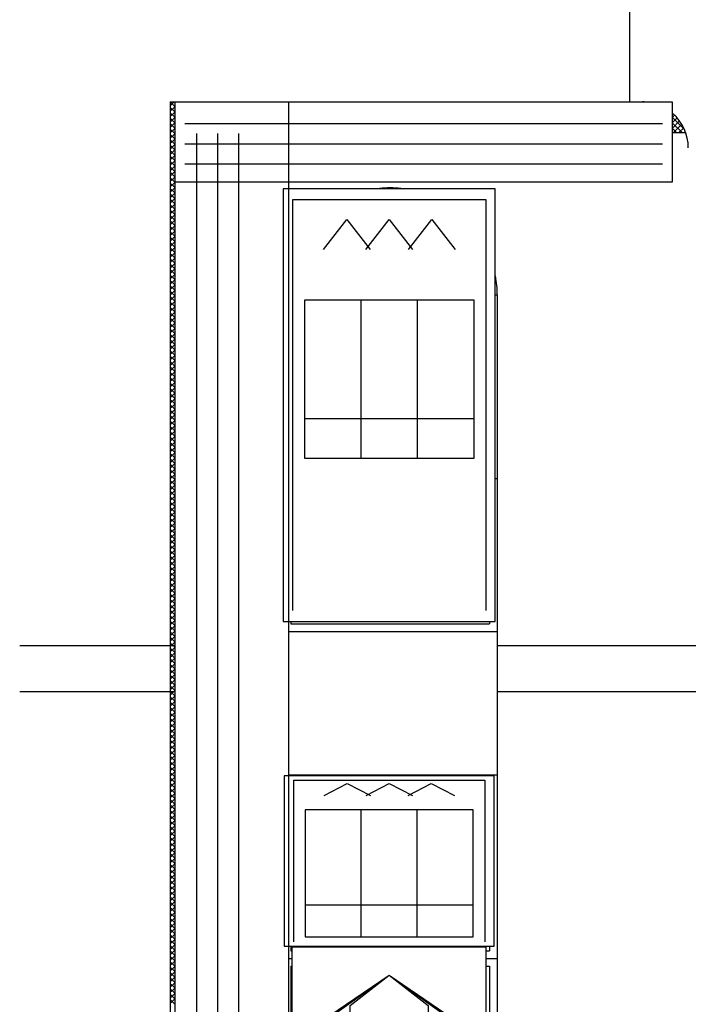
# Model space of a CAD drawing. Header units: inches. Extents: x 330 to 519, y 1494 to 1608.
# Tile 3 of 7: x 372 to 406, y 1533 to 1583. Entities that reach past the tile are written whole.
import ezdxf

# ---------------------------------------------------------------- set-up
doc = ezdxf.new("R2010")
doc.units = ezdxf.units.IN
doc.header["$MEASUREMENT"] = 0
for name, color, linetype, lineweight in [('01_EXISTING_RETAINED', 7, 'Continuous', 25), ('02_NEW_FACADE', 7, 'Continuous', 25), ('03_NEW_WINDOWS', 7, 'Continuous', 25)]:
    doc.layers.add(name, color=color, linetype=linetype, lineweight=lineweight)

# ---------------------------------------------------------------- blocks, each defined once
blk = doc.blocks.new('A_WINDOW_05')
at = {"layer": '03_NEW_WINDOWS'}
for points in [[(5.29, -10.8), (5.29, 10.8), (-5.29, 10.8), (-5.29, -10.8)], [(4.232, -2.65), (4.232, 5.244), (-4.232, 5.244), (-4.232, -2.65)]]:
    blk.add_lwpolyline(points, close=True, dxfattribs=at)
for points in [[(-4.814, -10.26), (-4.814, 10.26), (4.814, 10.26), (4.814, -10.26)], [(-3.28, 7.76), (-2.116, 9.272), (-0.952, 7.76)], [(-1.164, 7.76), (0, 9.272), (1.164, 7.76)], [(0.952, 7.76), (2.116, 9.272), (3.28, 7.76)], [(-1.411, -2.65), (-1.411, 5.244)], [(1.411, -2.65), (1.411, 5.244)], [(-4.232, -0.676), (4.232, -0.676)]]:
    blk.add_lwpolyline(points, dxfattribs=at)
blk = doc.blocks.new('A_WINDOW_06')
at = {"layer": '03_NEW_WINDOWS'}
for points in [[(5.24, -4.25), (5.24, 4.25), (-5.24, 4.25), (-5.24, -4.25)], [(4.192, -3.783), (4.192, 2.55), (-4.192, 2.55), (-4.192, -3.783)]]:
    blk.add_lwpolyline(points, close=True, dxfattribs=at)
for points in [[(-4.768, -4.037), (-4.768, 4.037), (4.768, 4.037), (4.768, -4.037)], [(-3.249, 3.272), (-2.096, 3.867), (-0.943, 3.272)], [(-1.153, 3.272), (0, 3.867), (1.153, 3.272)], [(0.943, 3.272), (2.096, 3.867), (3.249, 3.272)], [(-1.397, -3.783), (-1.397, 2.55)], [(1.397, -3.783), (1.397, 2.55)], [(-4.192, -2.199), (4.192, -2.199)]]:
    blk.add_lwpolyline(points, dxfattribs=at)

msp = doc.modelspace()

# ---------------------------------------------------------------- linework, layer by layer
at = {"layer": '01_EXISTING_RETAINED'}
for p, q in [((402.857, 1593.373), (402.857, 1578.486)), ((379.926, 1578.486), (403.494, 1578.486)), ((379.926, 1578.29), (380.122, 1578.486)), ((379.926, 1578.486), (379.926, 1528.099)), ((380.15, 1578.258), (379.926, 1578.482)), ((379.926, 1578.02), (380.15, 1578.244)), ((380.15, 1577.988), (379.926, 1578.212)), ((380.198, 1578.48), (380.192, 1578.486)), ((380.386, 1578.48), (380.392, 1578.486)), ((380.468, 1578.48), (380.462, 1578.486)), ((380.656, 1578.48), (380.662, 1578.486)), ((380.926, 1578.48), (380.931, 1578.486)), ((381.008, 1578.48), (381.002, 1578.486)), ((381.196, 1578.48), (381.201, 1578.486)), ((381.277, 1578.48), (381.272, 1578.486)), ((381.466, 1578.48), (381.471, 1578.486)), ((381.547, 1578.48), (381.542, 1578.486)), ((381.736, 1578.48), (381.741, 1578.486)), ((381.817, 1578.48), (381.812, 1578.486)), ((382.005, 1578.48), (382.011, 1578.486)), ((382.087, 1578.48), (382.082, 1578.486)), ((382.275, 1578.48), (382.281, 1578.486)), ((382.357, 1578.48), (382.351, 1578.486)), ((382.545, 1578.48), (382.551, 1578.486)), ((382.627, 1578.48), (382.621, 1578.486)), ((382.815, 1578.48), (382.821, 1578.486)), ((382.897, 1578.48), (382.891, 1578.486)), ((383.085, 1578.48), (383.091, 1578.486)), ((383.167, 1578.48), (383.161, 1578.486)), ((383.355, 1578.48), (383.361, 1578.486)), ((383.437, 1578.48), (383.431, 1578.486)), ((383.625, 1578.48), (383.631, 1578.486)), ((383.707, 1578.48), (383.701, 1578.486)), ((383.895, 1578.48), (383.9, 1578.486)), ((383.977, 1578.48), (383.971, 1578.486)), ((384.165, 1578.48), (384.17, 1578.486)), ((384.247, 1578.48), (384.241, 1578.486)), ((384.435, 1578.48), (384.44, 1578.486)), ((384.516, 1578.48), (384.511, 1578.486)), ((384.705, 1578.48), (384.71, 1578.486)), ((384.786, 1578.48), (384.781, 1578.486)), ((384.974, 1578.48), (384.98, 1578.486)), ((385.056, 1578.48), (385.051, 1578.486)), ((385.244, 1578.48), (385.25, 1578.486)), ((385.326, 1578.48), (385.32, 1578.486)), ((385.514, 1578.48), (385.52, 1578.486)), ((385.596, 1578.48), (385.59, 1578.486)), ((385.784, 1578.48), (385.79, 1578.486)), ((385.866, 1578.48), (385.86, 1578.486)), ((386.054, 1578.48), (386.06, 1578.486)), ((386.136, 1578.48), (386.13, 1578.486)), ((386.324, 1578.48), (386.33, 1578.486)), ((386.406, 1578.48), (386.4, 1578.486)), ((386.594, 1578.48), (386.6, 1578.486)), ((386.676, 1578.48), (386.67, 1578.486)), ((386.864, 1578.48), (386.87, 1578.486)), ((386.946, 1578.48), (386.94, 1578.486)), ((387.134, 1578.48), (387.139, 1578.486)), ((387.216, 1578.48), (387.21, 1578.486)), ((387.404, 1578.48), (387.409, 1578.486)), ((387.485, 1578.48), (387.48, 1578.486)), ((387.674, 1578.48), (387.679, 1578.486)), ((387.755, 1578.48), (387.75, 1578.486)), ((387.944, 1578.48), (387.949, 1578.486)), ((388.025, 1578.48), (388.02, 1578.486)), ((388.213, 1578.48), (388.219, 1578.486)), ((388.295, 1578.48), (388.29, 1578.486)), ((388.483, 1578.48), (388.489, 1578.486)), ((388.565, 1578.48), (388.559, 1578.486)), ((388.753, 1578.48), (388.759, 1578.486)), ((388.835, 1578.48), (388.829, 1578.486)), ((389.023, 1578.48), (389.029, 1578.486)), ((389.105, 1578.48), (389.099, 1578.486)), ((389.293, 1578.48), (389.299, 1578.486)), ((389.375, 1578.48), (389.369, 1578.486)), ((389.563, 1578.48), (389.569, 1578.486)), ((389.645, 1578.48), (389.639, 1578.486)), ((389.833, 1578.48), (389.839, 1578.486)), ((389.915, 1578.48), (389.909, 1578.486)), ((390.103, 1578.48), (390.108, 1578.486)), ((390.185, 1578.48), (390.179, 1578.486)), ((390.373, 1578.48), (390.378, 1578.486)), ((390.455, 1578.48), (390.449, 1578.486)), ((390.643, 1578.48), (390.648, 1578.486)), ((390.724, 1578.48), (390.719, 1578.486)), ((390.913, 1578.48), (390.918, 1578.486)), ((390.994, 1578.48), (390.989, 1578.486)), ((391.182, 1578.48), (391.188, 1578.486)), ((391.264, 1578.48), (391.259, 1578.486)), ((391.452, 1578.48), (391.458, 1578.486)), ((391.534, 1578.48), (391.528, 1578.486)), ((391.722, 1578.48), (391.728, 1578.486)), ((391.804, 1578.48), (391.798, 1578.486)), ((391.992, 1578.48), (391.998, 1578.486)), ((392.074, 1578.48), (392.068, 1578.486)), ((392.262, 1578.48), (392.268, 1578.486)), ((392.344, 1578.48), (392.338, 1578.486)), ((392.532, 1578.48), (392.538, 1578.486)), ((392.614, 1578.48), (392.608, 1578.486)), ((392.802, 1578.48), (392.808, 1578.486)), ((392.884, 1578.48), (392.878, 1578.486)), ((393.072, 1578.48), (393.078, 1578.486)), ((393.154, 1578.48), (393.148, 1578.486)), ((393.342, 1578.48), (393.347, 1578.486)), ((393.424, 1578.48), (393.418, 1578.486)), ((393.612, 1578.48), (393.617, 1578.486)), ((393.693, 1578.48), (393.688, 1578.486)), ((393.882, 1578.48), (393.887, 1578.486)), ((393.963, 1578.48), (393.958, 1578.486)), ((394.152, 1578.48), (394.157, 1578.486)), ((394.233, 1578.48), (394.228, 1578.486)), ((394.421, 1578.48), (394.427, 1578.486)), ((394.503, 1578.48), (394.498, 1578.486)), ((394.691, 1578.48), (394.697, 1578.486)), ((394.773, 1578.48), (394.767, 1578.486)), ((394.961, 1578.48), (394.967, 1578.486)), ((395.043, 1578.48), (395.037, 1578.486)), ((395.231, 1578.48), (395.237, 1578.486)), ((395.313, 1578.48), (395.307, 1578.486)), ((395.501, 1578.48), (395.507, 1578.486)), ((395.583, 1578.48), (395.577, 1578.486)), ((395.771, 1578.48), (395.777, 1578.486)), ((395.853, 1578.48), (395.847, 1578.486)), ((396.041, 1578.48), (396.047, 1578.486)), ((396.123, 1578.48), (396.117, 1578.486)), ((396.311, 1578.48), (396.316, 1578.486)), ((396.393, 1578.48), (396.387, 1578.486)), ((396.581, 1578.48), (396.586, 1578.486)), ((396.662, 1578.48), (396.657, 1578.486)), ((396.851, 1578.48), (396.856, 1578.486)), ((396.932, 1578.48), (396.927, 1578.486)), ((397.121, 1578.48), (397.126, 1578.486)), ((397.202, 1578.48), (397.197, 1578.486)), ((397.39, 1578.48), (397.396, 1578.486)), ((397.472, 1578.48), (397.467, 1578.486)), ((397.66, 1578.48), (397.666, 1578.486)), ((397.742, 1578.48), (397.736, 1578.486)), ((397.93, 1578.48), (397.936, 1578.486)), ((398.012, 1578.48), (398.006, 1578.486)), ((398.2, 1578.48), (398.206, 1578.486)), ((398.282, 1578.48), (398.276, 1578.486)), ((398.47, 1578.48), (398.476, 1578.486)), ((398.552, 1578.48), (398.546, 1578.486)), ((398.74, 1578.48), (398.746, 1578.486)), ((398.822, 1578.48), (398.816, 1578.486)), ((399.01, 1578.48), (399.016, 1578.486)), ((399.092, 1578.48), (399.086, 1578.486)), ((399.28, 1578.48), (399.286, 1578.486)), ((399.362, 1578.48), (399.356, 1578.486)), ((399.55, 1578.48), (399.555, 1578.486)), ((399.632, 1578.48), (399.626, 1578.486)), ((399.82, 1578.48), (399.825, 1578.486)), ((399.901, 1578.48), (399.896, 1578.486)), ((400.09, 1578.48), (400.095, 1578.486)), ((400.171, 1578.48), (400.166, 1578.486)), ((400.36, 1578.48), (400.365, 1578.486)), ((400.441, 1578.48), (400.436, 1578.486)), ((400.629, 1578.48), (400.635, 1578.486)), ((400.711, 1578.48), (400.706, 1578.486)), ((400.899, 1578.48), (400.905, 1578.486)), ((400.981, 1578.48), (400.975, 1578.486)), ((401.169, 1578.48), (401.175, 1578.486)), ((401.251, 1578.48), (401.245, 1578.486)), ((401.439, 1578.48), (401.445, 1578.486)), ((401.521, 1578.48), (401.515, 1578.486)), ((401.709, 1578.48), (401.715, 1578.486)), ((401.791, 1578.48), (401.785, 1578.486)), ((401.979, 1578.48), (401.985, 1578.486)), ((402.061, 1578.48), (402.055, 1578.486)), ((402.249, 1578.48), (402.255, 1578.486)), ((402.331, 1578.48), (402.325, 1578.486)), ((402.519, 1578.48), (402.524, 1578.486)), ((402.601, 1578.48), (402.595, 1578.486)), ((402.789, 1578.48), (402.794, 1578.486)), ((402.87, 1578.48), (402.865, 1578.486)), ((403.059, 1578.48), (403.064, 1578.486)), ((403.14, 1578.48), (403.135, 1578.486)), ((403.329, 1578.48), (403.334, 1578.486)), ((403.41, 1578.48), (403.405, 1578.486)), ((403.598, 1578.48), (403.602, 1578.483)), ((379.926, 1577.75), (380.15, 1577.974)), ((380.15, 1577.718), (379.926, 1577.942)), ((379.926, 1577.48), (380.15, 1577.704)), ((380.15, 1577.448), (379.926, 1577.672)), ((405, 1577.722), (405.103, 1577.825)), ((405.597, 1577.103), (405, 1577.7)), ((405, 1577.452), (405.233, 1577.686)), ((379.926, 1577.211), (380.15, 1577.434)), ((380.15, 1577.178), (379.926, 1577.402)), ((379.926, 1576.941), (380.15, 1577.164)), ((405, 1577.182), (405.352, 1577.535)), ((405.471, 1576.959), (405, 1577.43)), ((405.046, 1576.959), (405.459, 1577.372)), ((405.316, 1576.959), (405.554, 1577.197)), ((380.15, 1576.908), (379.926, 1577.132)), ((379.926, 1576.671), (380.15, 1576.894)), ((380.15, 1576.638), (379.926, 1576.862)), ((405.201, 1576.959), (405, 1577.16)), ((405, 1576.959), (405.653, 1576.959)), ((405.586, 1576.959), (405.635, 1577.008)), ((379.926, 1576.401), (380.15, 1576.625)), ((380.15, 1576.369), (379.926, 1576.592)), ((379.926, 1576.131), (380.15, 1576.355)), ((380.15, 1576.099), (379.926, 1576.322)), ((379.926, 1575.861), (380.15, 1576.085)), ((380.15, 1575.829), (379.926, 1576.052)), ((379.926, 1575.591), (380.15, 1575.815)), ((380.15, 1575.559), (379.926, 1575.783)), ((379.926, 1575.321), (380.15, 1575.545)), ((380.15, 1575.289), (379.926, 1575.513)), ((379.926, 1575.051), (380.15, 1575.275)), ((380.15, 1575.019), (379.926, 1575.243)), ((379.926, 1574.781), (380.15, 1575.005)), ((380.15, 1574.749), (379.926, 1574.973)), ((379.926, 1574.511), (380.15, 1574.735)), ((380.15, 1574.479), (379.926, 1574.703)), ((379.926, 1574.242), (380.15, 1574.465)), ((380.15, 1574.209), (379.926, 1574.433)), ((379.926, 1573.972), (380.15, 1574.195)), ((380.15, 1573.939), (379.926, 1574.163)), ((379.926, 1573.702), (380.15, 1573.925)), ((380.15, 1573.669), (379.926, 1573.893)), ((390.906, 1574.191), (390.906, 1574.165)), ((379.926, 1573.432), (380.15, 1573.656)), ((380.15, 1573.399), (379.926, 1573.623)), ((379.926, 1573.162), (380.15, 1573.386)), ((380.15, 1573.13), (379.926, 1573.353)), ((379.926, 1572.892), (380.15, 1573.116)), ((380.15, 1572.86), (379.926, 1573.083)), ((379.926, 1572.622), (380.15, 1572.846)), ((380.15, 1572.59), (379.926, 1572.813)), ((379.926, 1572.352), (380.15, 1572.576)), ((380.15, 1572.32), (379.926, 1572.544)), ((379.926, 1572.082), (380.15, 1572.306)), ((380.15, 1572.05), (379.926, 1572.274)), ((379.926, 1571.812), (380.15, 1572.036)), ((380.15, 1571.78), (379.926, 1572.004)), ((379.926, 1571.542), (380.15, 1571.766)), ((380.15, 1571.51), (379.926, 1571.734)), ((379.926, 1571.272), (380.15, 1571.496)), ((380.15, 1571.24), (379.926, 1571.464)), ((379.926, 1571.003), (380.15, 1571.226)), ((380.15, 1570.97), (379.926, 1571.194)), ((379.926, 1570.733), (380.15, 1570.956)), ((380.15, 1570.7), (379.926, 1570.924)), ((379.926, 1570.463), (380.15, 1570.686)), ((380.15, 1570.43), (379.926, 1570.654)), ((379.926, 1570.193), (380.15, 1570.417)), ((380.15, 1570.161), (379.926, 1570.384)), ((379.926, 1569.923), (380.15, 1570.147)), ((380.15, 1569.891), (379.926, 1570.114)), ((379.926, 1569.653), (380.15, 1569.877)), ((380.15, 1569.621), (379.926, 1569.844)), ((379.926, 1569.383), (380.15, 1569.607)), ((380.15, 1569.351), (379.926, 1569.575)), ((379.926, 1569.113), (380.15, 1569.337)), ((380.15, 1569.081), (379.926, 1569.305)), ((379.926, 1568.843), (380.15, 1569.067)), ((380.15, 1568.811), (379.926, 1569.035)), ((396.165, 1568.847), (396.25, 1568.847)), ((396.25, 1568.847), (396.25, 1528.099)), ((379.926, 1568.573), (380.15, 1568.797)), ((380.15, 1568.541), (379.926, 1568.765)), ((379.926, 1568.303), (380.15, 1568.527)), ((380.15, 1568.271), (379.926, 1568.495)), ((379.926, 1568.034), (380.15, 1568.257)), ((380.15, 1568.001), (379.926, 1568.225)), ((379.926, 1567.764), (380.15, 1567.987)), ((380.15, 1567.731), (379.926, 1567.955)), ((379.926, 1567.494), (380.15, 1567.717)), ((380.15, 1567.461), (379.926, 1567.685)), ((379.926, 1567.224), (380.15, 1567.448)), ((380.15, 1567.191), (379.926, 1567.415)), ((379.926, 1566.954), (380.15, 1567.178)), ((380.15, 1566.922), (379.926, 1567.145)), ((379.926, 1566.684), (380.15, 1566.908)), ((380.15, 1566.652), (379.926, 1566.875)), ((379.926, 1566.414), (380.15, 1566.638)), ((380.15, 1566.382), (379.926, 1566.605)), ((379.926, 1566.144), (380.15, 1566.368)), ((380.15, 1566.112), (379.926, 1566.336)), ((379.926, 1565.874), (380.15, 1566.098)), ((380.15, 1565.842), (379.926, 1566.066)), ((379.926, 1565.604), (380.15, 1565.828)), ((380.15, 1565.572), (379.926, 1565.796)), ((379.926, 1565.334), (380.15, 1565.558)), ((380.15, 1565.302), (379.926, 1565.526)), ((379.926, 1565.064), (380.15, 1565.288)), ((380.15, 1565.032), (379.926, 1565.256)), ((379.926, 1564.795), (380.15, 1565.018)), ((380.15, 1564.762), (379.926, 1564.986)), ((379.926, 1564.525), (380.15, 1564.748)), ((380.15, 1564.492), (379.926, 1564.716)), ((379.926, 1564.255), (380.15, 1564.478)), ((380.15, 1564.222), (379.926, 1564.446)), ((379.926, 1563.985), (380.15, 1564.209)), ((380.15, 1563.953), (379.926, 1564.176)), ((379.926, 1563.715), (380.15, 1563.939)), ((380.15, 1563.683), (379.926, 1563.906)), ((379.926, 1563.445), (380.15, 1563.669)), ((380.15, 1563.413), (379.926, 1563.636)), ((379.926, 1563.175), (380.15, 1563.399)), ((380.15, 1563.143), (379.926, 1563.367)), ((379.926, 1562.905), (380.15, 1563.129)), ((380.15, 1562.873), (379.926, 1563.097)), ((379.926, 1562.635), (380.15, 1562.859)), ((380.15, 1562.603), (379.926, 1562.827)), ((379.926, 1562.365), (380.15, 1562.589)), ((380.15, 1562.333), (379.926, 1562.557)), ((379.926, 1562.095), (380.15, 1562.319)), ((380.15, 1562.063), (379.926, 1562.287)), ((379.926, 1561.826), (380.15, 1562.049)), ((380.15, 1561.793), (379.926, 1562.017)), ((379.926, 1561.556), (380.15, 1561.779)), ((380.15, 1561.523), (379.926, 1561.747)), ((379.926, 1561.286), (380.15, 1561.509)), ((380.15, 1561.253), (379.926, 1561.477)), ((379.926, 1561.016), (380.15, 1561.24)), ((380.15, 1560.983), (379.926, 1561.207)), ((379.926, 1560.746), (380.15, 1560.97)), ((380.15, 1560.714), (379.926, 1560.937)), ((379.926, 1560.476), (380.15, 1560.7)), ((380.15, 1560.444), (379.926, 1560.667)), ((379.926, 1560.206), (380.15, 1560.43)), ((380.15, 1560.174), (379.926, 1560.397)), ((379.926, 1559.936), (380.15, 1560.16)), ((380.15, 1559.904), (379.926, 1560.128)), ((379.926, 1559.666), (380.15, 1559.89)), ((380.15, 1559.634), (379.926, 1559.858)), ((379.926, 1559.396), (380.15, 1559.62)), ((380.15, 1559.364), (379.926, 1559.588)), ((396.165, 1559.686), (396.25, 1559.686)), ((379.926, 1559.126), (380.15, 1559.35)), ((380.15, 1559.094), (379.926, 1559.318)), ((379.926, 1558.856), (380.15, 1559.08)), ((380.15, 1558.824), (379.926, 1559.048)), ((379.926, 1558.587), (380.15, 1558.81)), ((380.15, 1558.554), (379.926, 1558.778)), ((379.926, 1558.317), (380.15, 1558.54)), ((380.15, 1558.284), (379.926, 1558.508)), ((379.926, 1558.047), (380.15, 1558.27)), ((380.15, 1558.014), (379.926, 1558.238)), ((379.926, 1557.777), (380.15, 1558.001)), ((380.15, 1557.745), (379.926, 1557.968)), ((379.926, 1557.507), (380.15, 1557.731)), ((380.15, 1557.475), (379.926, 1557.698)), ((379.926, 1557.237), (380.15, 1557.461)), ((380.15, 1557.205), (379.926, 1557.428)), ((379.926, 1556.967), (380.15, 1557.191)), ((380.15, 1556.935), (379.926, 1557.159)), ((379.926, 1556.697), (380.15, 1556.921)), ((380.15, 1556.665), (379.926, 1556.889)), ((379.926, 1556.427), (380.15, 1556.651)), ((380.15, 1556.395), (379.926, 1556.619)), ((379.926, 1556.157), (380.15, 1556.381)), ((380.15, 1556.125), (379.926, 1556.349)), ((379.926, 1555.887), (380.15, 1556.111)), ((380.15, 1555.855), (379.926, 1556.079)), ((379.926, 1555.618), (380.15, 1555.841)), ((380.15, 1555.585), (379.926, 1555.809)), ((379.926, 1555.348), (380.15, 1555.571)), ((380.15, 1555.315), (379.926, 1555.539)), ((379.926, 1555.078), (380.15, 1555.301)), ((380.15, 1555.045), (379.926, 1555.269)), ((379.926, 1554.808), (380.15, 1555.032)), ((380.15, 1554.775), (379.926, 1554.999)), ((379.926, 1554.538), (380.15, 1554.762)), ((380.15, 1554.506), (379.926, 1554.729)), ((379.926, 1554.268), (380.15, 1554.492)), ((380.15, 1554.236), (379.926, 1554.459)), ((379.926, 1553.998), (380.15, 1554.222)), ((380.15, 1553.966), (379.926, 1554.189)), ((379.926, 1553.728), (380.15, 1553.952)), ((380.15, 1553.696), (379.926, 1553.92)), ((379.926, 1553.458), (380.15, 1553.682)), ((380.15, 1553.426), (379.926, 1553.65)), ((379.926, 1553.188), (380.15, 1553.412)), ((380.15, 1553.156), (379.926, 1553.38)), ((379.926, 1552.918), (380.15, 1553.142)), ((380.15, 1552.886), (379.926, 1553.11)), ((379.926, 1552.648), (380.15, 1552.872)), ((380.15, 1552.616), (379.926, 1552.84)), ((379.926, 1552.379), (380.15, 1552.602)), ((380.15, 1552.346), (379.926, 1552.57)), ((379.926, 1552.109), (380.15, 1552.332)), ((380.15, 1552.076), (379.926, 1552.3)), ((385.944, 1552.535), (385.944, 1552.434)), ((385.944, 1552.434), (395.869, 1552.434)), ((395.869, 1552.535), (395.869, 1552.434)), ((379.926, 1551.839), (380.15, 1552.062)), ((380.15, 1551.806), (379.926, 1552.03)), ((379.926, 1551.569), (380.15, 1551.793)), ((380.15, 1551.537), (379.926, 1551.76)), ((385.85, 1552.052), (396.25, 1552.052)), ((372.414, 1551.346), (380.15, 1551.346)), ((379.926, 1551.299), (380.15, 1551.523)), ((380.071, 1551.346), (379.926, 1551.49)), ((379.926, 1551.029), (380.15, 1551.253)), ((380.15, 1550.997), (379.926, 1551.22)), ((380.15, 1551.267), (380.071, 1551.346)), ((396.25, 1551.346), (411.892, 1551.346)), ((379.926, 1550.759), (380.15, 1550.983)), ((380.15, 1550.727), (379.926, 1550.951)), ((379.926, 1550.489), (380.15, 1550.713)), ((380.15, 1550.457), (379.926, 1550.681)), ((379.926, 1550.219), (380.15, 1550.443)), ((380.15, 1550.187), (379.926, 1550.411)), ((379.926, 1549.949), (380.15, 1550.173)), ((380.15, 1549.917), (379.926, 1550.141)), ((379.926, 1549.679), (380.15, 1549.903)), ((380.15, 1549.647), (379.926, 1549.871)), ((379.926, 1549.41), (380.15, 1549.633)), ((380.15, 1549.377), (379.926, 1549.601)), ((379.926, 1549.14), (380.15, 1549.363)), ((380.15, 1549.107), (379.926, 1549.331)), ((372.412, 1549.056), (380.15, 1549.056)), ((379.926, 1548.87), (380.112, 1549.056)), ((379.926, 1548.6), (380.15, 1548.824)), ((380.15, 1548.567), (379.926, 1548.791)), ((380.15, 1548.837), (379.932, 1549.056)), ((380.112, 1549.056), (380.15, 1549.093)), ((396.25, 1549.056), (411.892, 1549.056)), ((379.926, 1548.33), (380.15, 1548.554)), ((380.15, 1548.298), (379.926, 1548.521)), ((379.926, 1548.06), (380.15, 1548.284)), ((380.15, 1548.028), (379.926, 1548.251)), ((379.926, 1547.79), (380.15, 1548.014)), ((380.15, 1547.758), (379.926, 1547.981)), ((379.926, 1547.52), (380.15, 1547.744)), ((380.15, 1547.488), (379.926, 1547.712)), ((379.926, 1547.25), (380.15, 1547.474)), ((380.15, 1547.218), (379.926, 1547.442)), ((379.926, 1546.98), (380.15, 1547.204)), ((380.15, 1546.948), (379.926, 1547.172)), ((379.926, 1546.71), (380.15, 1546.934)), ((380.15, 1546.678), (379.926, 1546.902)), ((379.926, 1546.44), (380.15, 1546.664)), ((380.15, 1546.408), (379.926, 1546.632)), ((379.926, 1546.171), (380.15, 1546.394)), ((380.15, 1546.138), (379.926, 1546.362)), ((379.926, 1545.901), (380.15, 1546.124)), ((380.15, 1545.868), (379.926, 1546.092)), ((379.926, 1545.631), (380.15, 1545.855)), ((380.15, 1545.598), (379.926, 1545.822)), ((379.926, 1545.361), (380.15, 1545.585)), ((380.15, 1545.329), (379.926, 1545.552)), ((379.926, 1545.091), (380.15, 1545.315)), ((380.15, 1545.059), (379.926, 1545.282)), ((379.926, 1544.821), (380.15, 1545.045)), ((380.15, 1544.789), (379.926, 1545.012)), ((379.926, 1544.551), (380.15, 1544.775)), ((380.15, 1544.519), (379.926, 1544.743)), ((385.85, 1544.895), (396.25, 1544.895)), ((390.906, 1544.895), (390.906, 1544.865)), ((379.926, 1544.281), (380.15, 1544.505)), ((380.15, 1544.249), (379.926, 1544.473)), ((379.926, 1544.011), (380.15, 1544.235)), ((380.15, 1543.979), (379.926, 1544.203)), ((379.926, 1543.741), (380.15, 1543.965)), ((380.15, 1543.709), (379.926, 1543.933)), ((379.926, 1543.471), (380.15, 1543.695)), ((380.15, 1543.439), (379.926, 1543.663)), ((379.926, 1543.202), (380.15, 1543.425)), ((380.15, 1543.169), (379.926, 1543.393)), ((379.926, 1542.932), (380.15, 1543.155)), ((380.15, 1542.899), (379.926, 1543.123)), ((379.926, 1542.662), (380.15, 1542.885)), ((380.15, 1542.629), (379.926, 1542.853)), ((379.926, 1542.392), (380.15, 1542.616)), ((380.15, 1542.359), (379.926, 1542.583)), ((379.926, 1542.122), (380.15, 1542.346)), ((380.15, 1542.09), (379.926, 1542.313)), ((379.926, 1541.852), (380.15, 1542.076)), ((380.15, 1541.82), (379.926, 1542.043)), ((379.926, 1541.582), (380.15, 1541.806)), ((380.15, 1541.55), (379.926, 1541.773)), ((379.926, 1541.312), (380.15, 1541.536)), ((380.15, 1541.28), (379.926, 1541.504)), ((379.926, 1541.042), (380.15, 1541.266)), ((380.15, 1541.01), (379.926, 1541.234)), ((379.926, 1540.772), (380.15, 1540.996)), ((380.15, 1540.74), (379.926, 1540.964)), ((379.926, 1540.502), (380.15, 1540.726)), ((380.15, 1540.47), (379.926, 1540.694)), ((379.926, 1540.233), (380.15, 1540.456)), ((380.15, 1540.2), (379.926, 1540.424)), ((379.926, 1539.963), (380.15, 1540.186)), ((380.15, 1539.93), (379.926, 1540.154)), ((379.926, 1539.693), (380.15, 1539.916)), ((380.15, 1539.66), (379.926, 1539.884)), ((379.926, 1539.423), (380.15, 1539.647)), ((380.15, 1539.39), (379.926, 1539.614)), ((379.926, 1539.153), (380.15, 1539.377)), ((380.15, 1539.121), (379.926, 1539.344)), ((379.926, 1538.883), (380.15, 1539.107)), ((380.15, 1538.851), (379.926, 1539.074)), ((379.926, 1538.613), (380.15, 1538.837)), ((380.15, 1538.581), (379.926, 1538.804)), ((379.926, 1538.343), (380.15, 1538.567)), ((380.15, 1538.311), (379.926, 1538.535)), ((379.926, 1538.073), (380.15, 1538.297)), ((380.15, 1538.041), (379.926, 1538.265)), ((379.926, 1537.803), (380.15, 1538.027)), ((380.15, 1537.771), (379.926, 1537.995)), ((379.926, 1537.533), (380.15, 1537.757)), ((380.15, 1537.501), (379.926, 1537.725)), ((379.926, 1537.263), (380.15, 1537.487)), ((380.15, 1537.231), (379.926, 1537.455)), ((379.926, 1536.994), (380.15, 1537.217)), ((380.15, 1536.961), (379.926, 1537.185)), ((379.926, 1536.724), (380.15, 1536.947)), ((380.15, 1536.691), (379.926, 1536.915)), ((379.926, 1536.454), (380.15, 1536.677)), ((380.15, 1536.421), (379.926, 1536.645)), ((379.926, 1536.184), (380.15, 1536.408)), ((380.15, 1536.151), (379.926, 1536.375)), ((379.926, 1535.914), (380.15, 1536.138)), ((380.15, 1535.882), (379.926, 1536.105)), ((385.944, 1536.335), (385.944, 1536.115)), ((385.944, 1536.115), (386, 1536.115)), ((388.234, 1536.335), (388.234, 1536.3)), ((390.525, 1536.335), (390.525, 1536.3)), ((390.906, 1536.335), (390.906, 1536.3)), ((391.288, 1536.335), (391.288, 1536.3)), ((393.578, 1536.335), (393.578, 1536.3)), ((395.7, 1536.115), (395.869, 1536.115)), ((395.869, 1536.335), (395.869, 1536.115)), ((379.926, 1535.644), (380.15, 1535.868)), ((380.15, 1535.612), (379.926, 1535.835)), ((379.926, 1535.374), (380.15, 1535.598)), ((380.15, 1535.342), (379.926, 1535.565)), ((385.85, 1535.734), (386, 1535.734)), ((395.7, 1535.734), (396.25, 1535.734)), ((379.926, 1535.104), (380.15, 1535.328)), ((380.15, 1535.072), (379.926, 1535.296)), ((379.926, 1534.834), (380.15, 1535.058)), ((380.15, 1534.802), (379.926, 1535.026)), ((385.944, 1535.352), (385.944, 1528.099)), ((385.944, 1535.352), (385.944, 1528.481)), ((385.944, 1535.352), (386, 1535.352)), ((395.7, 1535.352), (395.869, 1535.352)), ((395.869, 1535.352), (395.869, 1528.099)), ((395.869, 1535.352), (395.869, 1528.481)), ((379.926, 1534.564), (380.15, 1534.788)), ((380.15, 1534.532), (379.926, 1534.756)), ((379.926, 1534.294), (380.15, 1534.518)), ((380.15, 1534.262), (379.926, 1534.486)), ((379.926, 1534.025), (380.15, 1534.248)), ((380.15, 1533.992), (379.926, 1534.216)), ((379.926, 1533.755), (380.15, 1533.978)), ((380.15, 1533.722), (379.926, 1533.946)), ((379.926, 1533.485), (380.15, 1533.708)), ((380.15, 1533.452), (379.926, 1533.676))]:
    msp.add_line(p, q, dxfattribs=at)
for centre, radius, start, end in [((403.494, 1576.195), 2.29, 85.965, 90), ((403.494, 1576.195), 2.29, 0, 48.889), ((390.906, 1568.847), 5.344, 84.3146, 95.6854), ((390.906, 1568.847), 5.344, 0, 10.2483)]:
    msp.add_arc(centre, radius, start, end, dxfattribs=at)
at = {"layer": '02_NEW_FACADE'}
for points in [[(385.85, 1528.12), (385.85, 1578.48), (380.15, 1578.48), (380.15, 1528.12)], [(405, 1574.5), (405, 1578.48), (380.15, 1578.48), (380.15, 1574.5)], [(395.7, 1528.3), (395.7, 1536.3), (386, 1536.3), (386, 1528.3)]]:
    msp.add_lwpolyline(points, close=True, dxfattribs=at)
for points in [[(380.65, 1577.4), (404.5, 1577.4)], [(381.25, 1529), (381.25, 1576.9)], [(382.3, 1529), (382.3, 1576.9)], [(383.35, 1529), (383.35, 1576.9)], [(380.65, 1576.4), (404.5, 1576.4)], [(380.65, 1575.4), (404.5, 1575.4)], [(386.6, 1530), (386.6, 1532), (390.85, 1534.9), (395.1, 1532), (395.1, 1530)], [(387.75, 1530), (387.75, 1532.69), (390.85, 1534.9), (393.95, 1532.69), (393.95, 1530)], [(388.9, 1530), (388.9, 1533.38), (390.85, 1534.9), (392.8, 1533.38), (392.8, 1530)]]:
    msp.add_lwpolyline(points, dxfattribs=at)

# ---------------------------------------------------------------- block references
at = {"layer": '03_NEW_WINDOWS'}
for name, p in [('A_WINDOW_05', (390.86, 1563.35)), ('A_WINDOW_06', (390.86, 1540.6))]:
    msp.add_blockref(name, p, dxfattribs=at)

doc.saveas('drawing.dxf')
